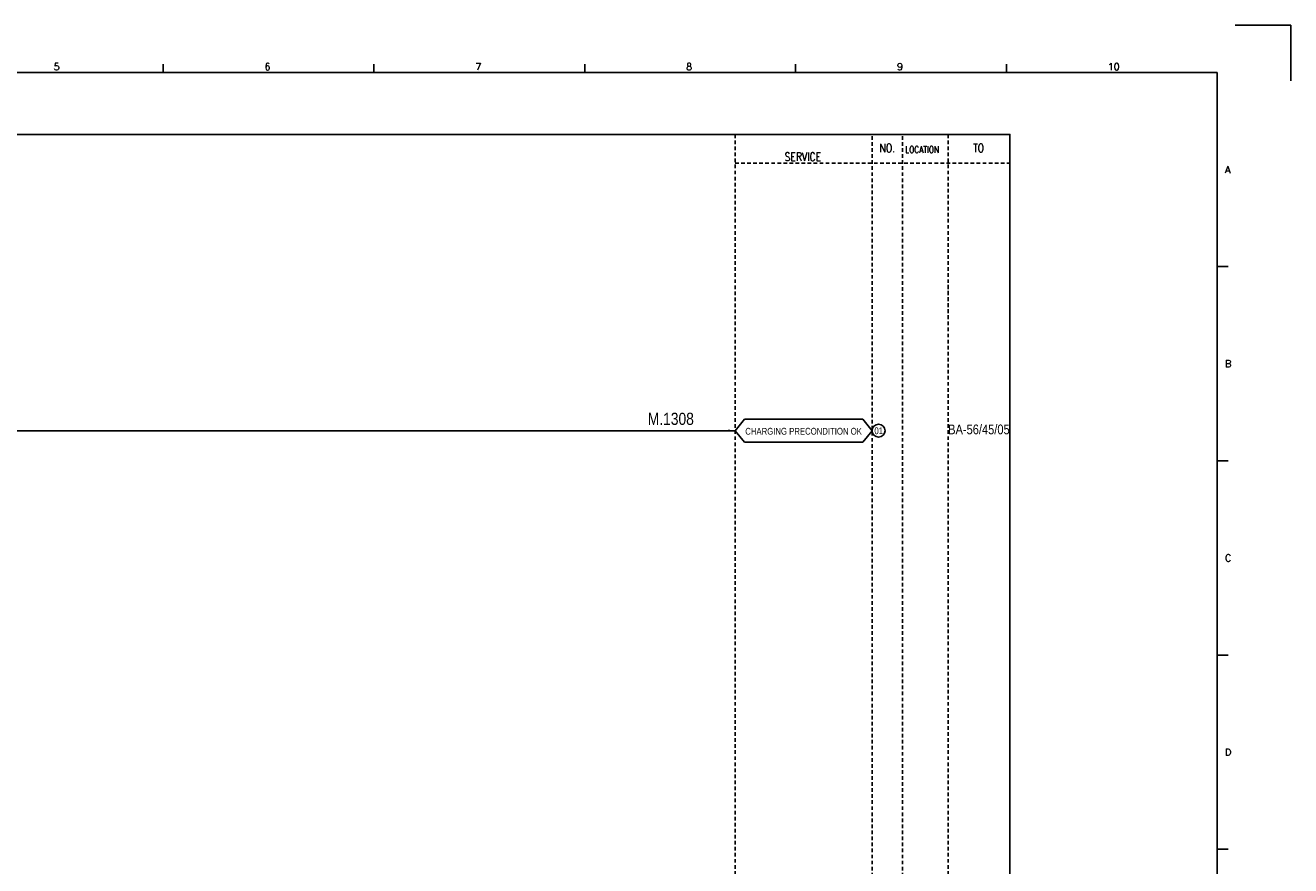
# Model space of a CAD drawing. Extents: x 1140 to 2106, y -51 to 631.
# Tile 3 of 3: x 1582 to 2106, y 283 to 631. Entities that reach past the tile are written whole.
import ezdxf
from ezdxf.enums import TextEntityAlignment as Align

# ---------------------------------------------------------------- set-up
doc = ezdxf.new("R2010")
doc.units = 0
doc.header["$MEASUREMENT"] = 0
doc.linetypes.add('HIDDEN', pattern=[4, 1.5, -1, 1.5])
doc.layers.get('0').update_dxf_attribs({"linetype": 'CONTINUOUS'})
doc.layers.get('DEFPOINTS').update_dxf_attribs({"linetype": 'CONTINUOUS'})
for name, color, linetype in [('CON', 4, 'CONTINUOUS'), ('DCS', 7, 'CONTINUOUS'), ('HID', 2, 'HIDDEN'), ('圖框CON', 4, 'CONTINUOUS'), ('框線', 6, 'CONTINUOUS')]:
    doc.layers.add(name, color=color, linetype=linetype)
doc.styles.add('DAYUKP', font='complex', dxfattribs={"bigfont": 'DAYUKP.SHX'})
doc.styles.add('ROMANS', font='romans', dxfattribs={"width": 0.8})
doc.styles.get("Standard").update_dxf_attribs({"font": 'kaiu.ttf'})
doc.styles.add('style3', font='ARIALN.TTF')
doc.dimstyles.get("Standard").update_dxf_attribs({"dimtxt": 0.18, "dimasz": 0.18, "dimexe": 0.18, "dimexo": 0.0625, "dimgap": 0.09, "dimtad": 0, "dimtih": 1, "dimtoh": 1, "dimdec": 4, "dimzin": 0, "dimdsep": 46, "dimtxsty": 'STANDARD', "dimcen": 0.09, "dimadec": 0, "dimazin": 0, "dimtfac": 1, "dimtdec": 4, "dimtofl": 0, "dimtmove": 0, "dimatfit": 3, "dimfxl": 1, "dimtolj": 1, "dimtzin": 0, "dimarcsym": 0})

# ---------------------------------------------------------------- blocks, each defined once
blk = doc.blocks.new('1')
at = {"layer": 'DEFPOINTS'}
blk.add_lwpolyline([(2189, 689.33), (2211.97, 689.33), (2211.97, 666.36)], dxfattribs=at)
at = {"layer": '圖框CON'}
for p, q in [((1745.08, 669.85), (1745.08, 673.29)), ((1832.37, 669.85), (1832.37, 673.29)), ((1919.66, 669.85), (1919.66, 673.29)), ((2006.95, 669.85), (2006.95, 673.29)), ((2094.24, 669.85), (2094.24, 673.29)), ((2186.14, 589.41), (2181.53, 589.41)), ((2186.14, 509.01), (2181.53, 509.01)), ((2186.14, 428.61), (2181.53, 428.61)), ((2186.14, 348.2), (2181.53, 348.2))]:
    blk.add_line(p, q, dxfattribs=at)
at = {"layer": '框線'}
for p, q in [((2181.53, 669.81), (1308.62, 669.81)), ((2181.53, 26.6), (2181.53, 669.81))]:
    blk.add_line(p, q, dxfattribs=at)
at = {"style": 'DAYUKP'}
for s, height, p in [('5', 2.87, (1699.8, 670.78)), ('6', 2.87, (1787.1, 670.78)), ('7', 2.87, (1874.39, 670.78)), ('8', 2.87, (1961.68, 670.78)), ('9', 2.87, (2048.97, 670.78)), ('10', 2.871, (2136.26, 670.78))]:
    blk.add_text(s, height=height, dxfattribs=at).set_placement(p)
for s, p in [('A', (2184.79, 629.6)), ('B', (2184.79, 549.2)), ('C', (2184.79, 468.8)), ('D', (2184.79, 388.39))]:
    blk.add_text(s, height=2.87, dxfattribs=at).set_placement(p, align=Align.MIDDLE_LEFT)

msp = doc.modelspace()

# ---------------------------------------------------------------- linework, layer by layer
at = {"layer": 'CON', "color": 6}
for p, q in [((1876.08, 463.21), (1879.98, 468.03)), ((1928.89, 468.03), (1879.98, 468.03)), ((1932.78, 463.21), (1928.89, 468.03)), ((1876.08, 463.21), (1879.98, 458.4)), ((1932.78, 463.21), (1928.89, 458.4)), ((1879.98, 458.4), (1928.89, 458.4))]:
    msp.add_line(p, q, dxfattribs=at)
at = {"layer": 'CON'}
msp.add_lwpolyline([(1275.83, 585.86), (1989.83, 585.86), (1989.83, 86.05), (1275.83, 86.05)], close=True, dxfattribs=at)
msp.add_circle((1935.46, 463.21), 2.68, dxfattribs=at)
at = {"layer": 'HID'}
for p, q in [((1876.08, 585.86), (1876.08, 86.05)), ((1932.78, 585.16), (1932.78, 86.05)), ((1945.38, 585.16), (1945.38, 86.05)), ((1964.28, 585.86), (1964.28, 86.05)), ((1876.08, 573.95), (1989.83, 573.95)), ((1964.28, 523.55), (1964.28, 510.95))]:
    msp.add_line(p, q, dxfattribs=at)

# ---------------------------------------------------------------- block references
msp.add_blockref('1', (-105.87, -58.29))

# ---------------------------------------------------------------- texts
at = {"layer": 'CON', "style": 'ROMANS', "width": 0.8}
for s, p in [('NO.', (1939.08, 580.25)), ('TO', (1976.88, 580.25)), ('SERVICE', (1904.12, 576.63))]:
    msp.add_text(s, height=3.5, dxfattribs=at).set_placement(p, align=Align.MIDDLE)
msp.add_text('LOCATION', height=2.8, dxfattribs=at).set_placement((1946.52, 577.36), align=Align.BOTTOM_LEFT)
at = {"layer": 'CON', "style": 'style3'}
for s, p in [('CHARGING PRECONDITION OK', (1880.28, 460.73)), ('01', (1933.76, 460.93))]:
    msp.add_text(s, height=2.8, dxfattribs=at).set_placement(p, align=Align.BOTTOM_LEFT)
msp.add_text('BA-56/45/05', height=4, dxfattribs=at).set_placement((1964.28, 461.73))
at = {"layer": 'DCS', "linetype": 'ByBlock', "style": 'style3'}
msp.add_text('M.1308', height=5, dxfattribs=at).set_placement((1839.89, 465.62))

# ---------------------------------------------------------------- leaders
at = {"layer": 'CON'}
msp.add_leader([(1876.08, 463.21), (1549.5, 463.21)], dimstyle='STANDARD', override={"dimtxt": 3, "dimasz": 3, "dimexe": 1, "dimexo": 1, "dimgap": 0, "dimtad": 0, "dimtih": 0, "dimtoh": 0, "dimdec": 1, "dimzin": 8, "dimtxsty": 'ROMANS', "dimclrd": 256, "dimclre": 256, "dimclrt": 256, "dimtdec": 1, "dimtix": 1, "dimtofl": 1, "dimtmove": 2, "dimtzin": 8}, dxfattribs=at)

doc.saveas('drawing.dxf')
